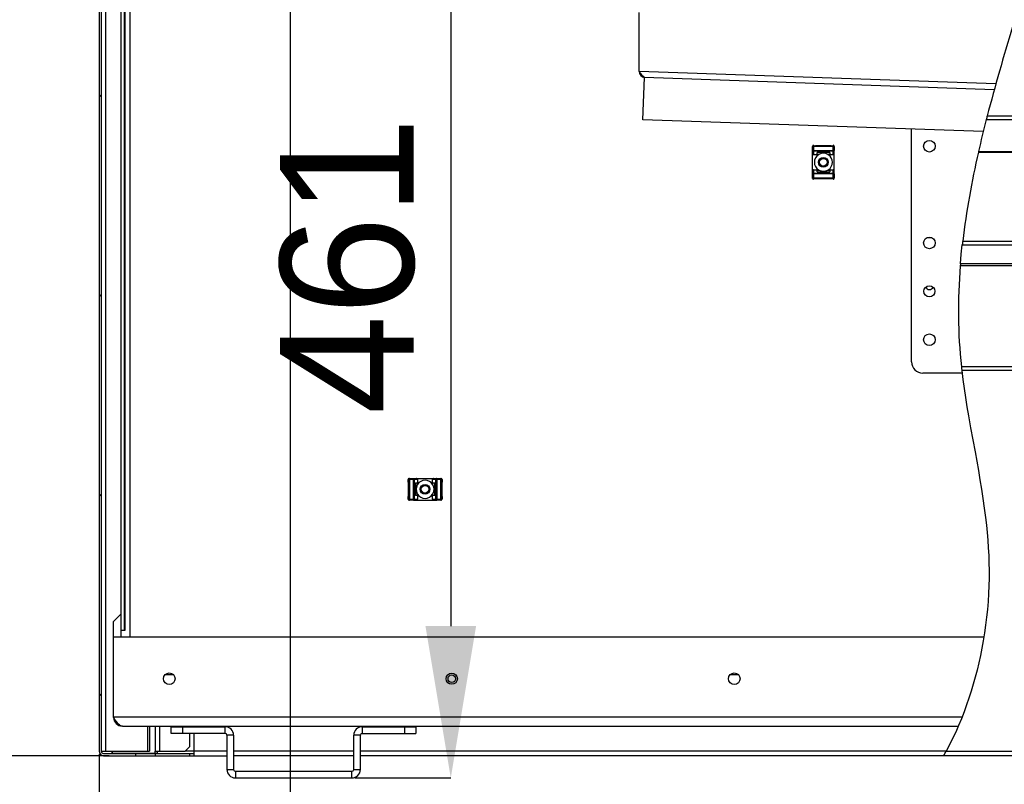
# Model space of a CAD drawing. Header units: millimetres. Extents: x 0 to 39025, y 0 to 11880.
# Tile 13 of 40: x 22340 to 22783, y 3747 to 4091. Entities that reach past the tile are written whole.
import ezdxf

# ---------------------------------------------------------------- set-up
doc = ezdxf.new("R2010")
doc.units = ezdxf.units.MM
doc.header["$PDSIZE"] = -1
doc.layers.add('DIMENZIJE', color=4, linetype='Continuous')
doc.styles.add('SLDTEXTSTYLE6', font='txt')
doc.dimstyles.new('SLDDIMSTYLE0', dxfattribs={"dimtxt": 3, "dimasz": 3.414889, "dimexe": 0, "dimexo": 0.0625, "dimgap": 0.75, "dimtad": 1, "dimdec": 0, "dimlfac": 20, "dimrnd": 1e-09, "dimzin": 12, "dimdsep": 46, "dimtxsty": 'SLDTEXTSTYLE6', "dimsah": 1, "dimcen": 0.09, "dimadec": 0, "dimazin": 3, "dimtfac": 1, "dimtdec": 0, "dimtofl": 0, "dimtmove": 0, "dimatfit": 3, "dimfxl": 1, "dimfrac": 2, "dimtolj": 1, "dimtzin": 12, "dimarcsym": 0})
doc.dimstyles.new('SLDDIMSTYLE1', dxfattribs={"dimtxt": 3, "dimasz": 3.414889, "dimexe": 0, "dimexo": 0.0625, "dimgap": 0.75, "dimtad": 1, "dimdec": 0, "dimlfac": 20, "dimrnd": 1e-09, "dimzin": 12, "dimdsep": 46, "dimtxsty": 'SLDTEXTSTYLE6', "dimsah": 1, "dimcen": 0.09, "dimadec": 0, "dimazin": 3, "dimtfac": 1, "dimtdec": 0, "dimtmove": 0, "dimatfit": 0, "dimfxl": 1, "dimfrac": 2, "dimtolj": 1, "dimtzin": 12, "dimarcsym": 0})

# ---------------------------------------------------------------- blocks, each defined once
blk = doc.blocks.new('*D55')
at = {"layer": 'Defpoints', "color": 0, "transparency": 16777216}
for p in [(22484.02, 4210.98), (22489.32, 3750.2), (22533.78, 3750.2)]:
    blk.add_point(p, dxfattribs=at)
at = {"layer": 'DIMENZIJE', "color": 0, "lineweight": -2, "transparency": 16777216}
for p, q in [((22485.27, 4210.98), (22533.78, 4210.98)), ((22533.78, 4142.69), (22533.78, 3818.5)), ((22490.57, 3750.2), (22533.78, 3750.2))]:
    blk.add_line(p, q, dxfattribs=at)
at = {"layer": 'DIMENZIJE', "color": 0, "transparency": 16777216}
for points in [[(22522.39, 4142.69), (22545.16, 4142.69), (22533.78, 4210.98)], [(22522.39, 3818.5), (22545.16, 3818.5), (22533.78, 3750.2)]]:
    blk.add_solid(points, dxfattribs=at)
at = {"layer": 'DIMENZIJE', "color": 0, "transparency": 16777216, "insert": (22457.06, 3980.59), "char_height": 60, "attachment_point": 2, "rotation": 90, "style": 'SLDTEXTSTYLE6'}
blk.add_mtext('\\A1;461', dxfattribs=at)
blk = doc.blocks.new('*D52')
at = {"layer": 'Defpoints', "color": 0, "transparency": 16777216}
for p in [(22461.62, 4192.72), (22375.62, 3762.2), (22375.62, 3586.3)]:
    blk.add_point(p, dxfattribs=at)
at = {"layer": 'DIMENZIJE', "color": 0, "lineweight": -2, "transparency": 16777216}
for p, q in [((22461.62, 4191.47), (22461.62, 3586.3)), ((22375.62, 3760.95), (22375.62, 3586.3)), ((22307.32, 3586.3), (22239.02, 3586.3)), ((22375.62, 3586.3), (22461.62, 3586.3)), ((22529.91, 3586.3), (22774.06, 3586.3))]:
    blk.add_line(p, q, dxfattribs=at)
at = {"layer": 'DIMENZIJE', "color": 0, "transparency": 16777216}
for points in [[(22307.32, 3597.68), (22307.32, 3574.91), (22375.62, 3586.3)], [(22529.91, 3597.68), (22529.91, 3574.91), (22461.62, 3586.3)]]:
    blk.add_solid(points, dxfattribs=at)
at = {"layer": 'DIMENZIJE', "color": 0, "transparency": 16777216, "insert": (22706.99, 3663.01), "char_height": 60, "attachment_point": 2, "style": 'SLDTEXTSTYLE6'}
blk.add_mtext('\\A1;86', dxfattribs=at)
blk = doc.blocks.new('*D53')
at = {"layer": 'Defpoints', "color": 0, "transparency": 16777216}
for p in [(22055.57, 5335.98), (22376.62, 5335.98), (22381.47, 3760.2)]:
    blk.add_point(p, dxfattribs=at)
at = {"layer": 'DIMENZIJE', "color": 0, "lineweight": -2, "transparency": 16777216}
for p, q in [((22375.37, 5335.98), (22055.57, 5335.98)), ((22055.57, 3828.5), (22055.57, 5267.68)), ((22380.22, 3760.2), (22055.57, 3760.2))]:
    blk.add_line(p, q, dxfattribs=at)
at = {"layer": 'DIMENZIJE', "color": 0, "transparency": 16777216}
for points in [[(22044.18, 5267.68), (22066.95, 5267.68), (22055.57, 5335.98)], [(22044.18, 3828.5), (22066.95, 3828.5), (22055.57, 3760.2)]]:
    blk.add_solid(points, dxfattribs=at)
at = {"layer": 'DIMENZIJE', "color": 0, "transparency": 16777216, "insert": (21978.85, 4548.09), "char_height": 60, "attachment_point": 2, "rotation": 90, "style": 'SLDTEXTSTYLE6'}
blk.add_mtext('\\A1;1576', dxfattribs=at)

msp = doc.modelspace()

# ---------------------------------------------------------------- hatches: boundary and pattern name
at = {"linetype": 'Continuous', "lineweight": 18}
h = msp.add_hatch(dxfattribs=at)
h.set_pattern_fill('ANSI31', scale=20, style=0)
h.set_pattern_definition([(45, (20986.55, 3206.1), (-44.9013, 44.9013), [])])
edge = h.paths.add_edge_path(flags=0)
edge.add_spline(control_points=[(22376.62, 4439.36), (22376.28, 4439.31), (22375.95, 4439.25), (22375.62, 4439.19)], knot_values=[0.926067, 0.926067, 0.926067, 0.926067, 0.926464, 0.926464, 0.926464, 0.926464], weights=[1, 1, 1, 1], degree=3, periodic=0)
edge.add_line((22375.62, 4439.19), (22375.62, 3762.2))
edge.add_arc((22377.62, 3762.2), 2, 180, 270)
edge.add_line((22377.62, 3760.2), (22392.12, 3760.2))
edge.add_line((22392.12, 3760.2), (22392.12, 3761.2))
edge.add_line((22392.12, 3761.2), (22377.62, 3761.2))
edge.add_arc((22377.62, 3762.2), 1, 180, 270, ccw=False)
edge.add_line((22376.62, 3762.2), (22376.62, 4439.36))

# ---------------------------------------------------------------- linework, layer by layer
at = {"color": 7, "linetype": 'Continuous', "lineweight": 25}
for p, q in [((22375.62, 5324.2), (22375.62, 3762.2)), ((22385.42, 4440.73), (22385.42, 3813.5)), ((22386.92, 4440.94), (22386.92, 3816.5)), ((22387.22, 4440.98), (22387.22, 3816.5)), ((22376.62, 4439.36), (22376.62, 3762.2)), ((22618.52, 4068.08), (22618.52, 4094.5)), ((22618.53, 4067.99), (22618.53, 4068.08)), ((22618.53, 4067.99), (22618.58, 4067.99)), ((22620.16, 4046.23), (22620.83, 4065.22)), ((22778.15, 4059.73), (22620.83, 4065.22)), ((22774.97, 4047.92), (23943.54, 4047.92)), ((22773.2, 4040.89), (22620.16, 4046.23)), ((22774.55, 4046.28), (23943.54, 4046.28)), ((22740.99, 3937.3), (22740.99, 4042.01)), ((22696.49, 4032.35), (22696.49, 4034.17)), ((22696.87, 4034.17), (22696.49, 4034.17)), ((22696.49, 4034.17), (22696.49, 4034.17)), ((22696.5, 4034.41), (22696.5, 4034.23)), ((22696.87, 4034.72), (22696.87, 4034.55)), ((22696.87, 4034.55), (22705.76, 4034.55)), ((22696.87, 4034.55), (22696.87, 4034.55)), ((22696.87, 4034.17), (22696.87, 4032.35)), ((22705.76, 4034.17), (22696.87, 4034.17)), ((22698.14, 4034.57), (22698.14, 4034.72)), ((22698.14, 4034.57), (22704.49, 4034.57)), ((22704.49, 4034.72), (22704.49, 4034.57)), ((22705.76, 4034.55), (22705.76, 4034.55)), ((22705.76, 4032.35), (22705.76, 4034.17)), ((22706.14, 4034.17), (22705.76, 4034.17)), ((22706.14, 4034.17), (22706.14, 4034.34)), ((22706.14, 4034.17), (22706.14, 4032.35)), ((22706.14, 4034.17), (22706.14, 4034.17)), ((22696.87, 4032.35), (22696.49, 4032.35)), ((22696.49, 4032.29), (22696.49, 4032.35)), ((22696.49, 4030.93), (22696.49, 4032.29)), ((22696.49, 4023.27), (22696.49, 4030.93)), ((22696.87, 4032.35), (22705.76, 4032.35)), ((22696.87, 4032.01), (22696.87, 4032.35)), ((22705.76, 4032.01), (22696.87, 4032.01)), ((22696.87, 4031.95), (22696.87, 4032.01)), ((22696.87, 4031.95), (22696.87, 4030.51)), ((22699.1, 4030.51), (22696.87, 4030.51)), ((22704.17, 4031.44), (22698.46, 4031.44)), ((22698.46, 4030.63), (22698.46, 4031.44)), ((22699.3, 4030.63), (22698.46, 4030.63)), ((22704.17, 4030.63), (22703.33, 4030.63)), ((22705.76, 4030.51), (22703.53, 4030.51)), ((22704.17, 4031.44), (22704.17, 4030.63)), ((22705.76, 4032.01), (22705.76, 4032.35)), ((22706.14, 4032.35), (22705.76, 4032.35)), ((22705.76, 4031.95), (22705.76, 4032.01)), ((22705.76, 4030.51), (22705.76, 4031.95)), ((22706.14, 4032.29), (22706.14, 4032.35)), ((22706.14, 4030.93), (22706.14, 4032.29)), ((22706.14, 4023.27), (22706.14, 4030.93)), ((22771.07, 4031.94), (22771.01, 4031.65)), ((22771.01, 4031.65), (23920.12, 4031.65)), ((22771.07, 4031.94), (23920.12, 4031.94)), ((22696.49, 4021.91), (22696.49, 4023.27)), ((22696.49, 4021.91), (22696.49, 4021.86)), ((22696.87, 4021.86), (22696.49, 4021.86)), ((22696.49, 4020.04), (22696.49, 4021.86)), ((22696.87, 4020.04), (22696.49, 4020.04)), ((22696.49, 4019.86), (22696.49, 4020.04)), ((22696.49, 4020.04), (22696.49, 4020.04)), ((22696.5, 4019.97), (22696.5, 4019.8)), ((22696.87, 4023.7), (22696.87, 4022.26)), ((22696.87, 4023.7), (22699.1, 4023.7)), ((22696.87, 4022.26), (22696.87, 4022.2)), ((22696.87, 4021.86), (22696.87, 4022.2)), ((22696.87, 4022.2), (22705.76, 4022.2)), ((22705.76, 4021.86), (22696.87, 4021.86)), ((22696.87, 4021.86), (22696.87, 4020.04)), ((22696.87, 4020.04), (22705.76, 4020.04)), ((22698.46, 4023.58), (22699.3, 4023.58)), ((22698.46, 4022.77), (22698.46, 4023.58)), ((22698.46, 4022.77), (22704.17, 4022.77)), ((22703.33, 4023.58), (22704.17, 4023.58)), ((22703.53, 4023.7), (22705.76, 4023.7)), ((22704.17, 4023.58), (22704.17, 4022.77)), ((22705.76, 4022.26), (22705.76, 4023.7)), ((22705.76, 4022.26), (22705.76, 4022.2)), ((22705.76, 4021.86), (22705.76, 4022.2)), ((22705.76, 4020.04), (22705.76, 4021.86)), ((22706.14, 4021.86), (22705.76, 4021.86)), ((22706.14, 4020.04), (22705.76, 4020.04)), ((22706.14, 4021.91), (22706.14, 4023.27)), ((22706.14, 4021.91), (22706.14, 4021.86)), ((22706.14, 4021.86), (22706.14, 4020.04)), ((22706.14, 4019.86), (22706.14, 4020.04)), ((22706.14, 4020.04), (22706.14, 4020.04)), ((22705.76, 4019.66), (22696.87, 4019.66)), ((22696.87, 4019.66), (22696.87, 4019.66)), ((22704.49, 4019.63), (22698.14, 4019.63)), ((22698.14, 4019.48), (22698.14, 4019.63)), ((22704.49, 4019.63), (22704.49, 4019.48)), ((22705.76, 4019.66), (22705.76, 4019.66)), ((22763.78, 3990), (23943.54, 3990)), ((22763.97, 3991.64), (23943.54, 3991.64)), ((23922.38, 3980.55), (22762.88, 3980.55)), ((23922.38, 3981.37), (22762.94, 3981.37)), ((22763.68, 3932.3), (22745.99, 3932.3)), ((23943.5, 3935.05), (22763.36, 3935.05)), ((23944.09, 3933.41), (22763.55, 3933.41)), ((22514.6, 3883.18), (22514.6, 3884.45)), ((22514.77, 3884.45), (22514.6, 3884.45)), ((22514.6, 3883.18), (22514.74, 3883.18)), ((22514.74, 3876.83), (22514.74, 3883.18)), ((22514.77, 3875.56), (22514.77, 3884.45)), ((22514.77, 3884.45), (22514.77, 3884.45)), ((22515.08, 3884.82), (22514.91, 3884.82)), ((22514.98, 3884.83), (22515.15, 3884.83)), ((22515.15, 3884.45), (22515.15, 3884.83)), ((22515.15, 3884.83), (22516.97, 3884.83)), ((22515.15, 3884.83), (22515.15, 3884.83)), ((22515.15, 3884.45), (22515.15, 3875.56)), ((22516.97, 3884.45), (22515.15, 3884.45)), ((22516.97, 3884.45), (22516.97, 3884.83)), ((22517.03, 3884.83), (22516.97, 3884.83)), ((22516.97, 3875.56), (22516.97, 3884.45)), ((22516.97, 3884.45), (22517.31, 3884.45)), ((22517.03, 3884.83), (22518.39, 3884.83)), ((22517.31, 3884.45), (22517.31, 3875.56)), ((22517.37, 3884.45), (22517.31, 3884.45)), ((22518.81, 3884.45), (22517.37, 3884.45)), ((22517.88, 3882.86), (22518.69, 3882.86)), ((22517.88, 3882.86), (22517.88, 3877.15)), ((22518.39, 3884.83), (22526.04, 3884.83)), ((22518.69, 3882.86), (22518.69, 3882.02)), ((22518.81, 3884.45), (22518.81, 3882.22)), ((22525.62, 3882.22), (22525.62, 3884.45)), ((22527.06, 3884.45), (22525.62, 3884.45)), ((22525.74, 3882.86), (22526.55, 3882.86)), ((22525.74, 3882.02), (22525.74, 3882.86)), ((22526.04, 3884.83), (22527.4, 3884.83)), ((22526.55, 3877.15), (22526.55, 3882.86)), ((22527.06, 3884.45), (22527.12, 3884.45)), ((22527.12, 3875.56), (22527.12, 3884.45)), ((22527.12, 3884.45), (22527.46, 3884.45)), ((22527.4, 3884.83), (22527.46, 3884.83)), ((22527.46, 3884.45), (22527.46, 3884.83)), ((22527.46, 3884.83), (22529.28, 3884.83)), ((22527.46, 3884.45), (22527.46, 3875.56)), ((22529.28, 3884.45), (22527.46, 3884.45)), ((22529.28, 3884.45), (22529.28, 3884.83)), ((22529.28, 3884.83), (22529.28, 3884.83)), ((22529.28, 3875.56), (22529.28, 3884.45)), ((22529.52, 3884.82), (22529.35, 3884.82)), ((22529.66, 3884.45), (22529.66, 3875.56)), ((22529.84, 3884.45), (22529.66, 3884.45)), ((22529.66, 3884.45), (22529.66, 3884.45)), ((22529.69, 3883.18), (22529.84, 3883.18)), ((22529.69, 3883.18), (22529.69, 3876.83)), ((22529.84, 3884.45), (22529.84, 3883.18)), ((22514.6, 3875.56), (22514.6, 3876.83)), ((22514.74, 3876.83), (22514.6, 3876.83)), ((22514.6, 3875.56), (22514.77, 3875.56)), ((22514.77, 3875.56), (22514.77, 3875.56)), ((22514.98, 3875.18), (22515.15, 3875.18)), ((22515.15, 3875.56), (22516.97, 3875.56)), ((22515.15, 3875.18), (22515.15, 3875.56)), ((22516.97, 3875.18), (22515.15, 3875.18)), ((22515.15, 3875.18), (22515.15, 3875.18)), ((22516.97, 3875.18), (22516.97, 3875.56)), ((22516.97, 3875.56), (22517.31, 3875.56)), ((22517.03, 3875.18), (22516.97, 3875.18)), ((22517.03, 3875.18), (22518.39, 3875.18)), ((22517.37, 3875.56), (22517.31, 3875.56)), ((22517.37, 3875.56), (22518.81, 3875.56)), ((22518.69, 3877.15), (22517.88, 3877.15)), ((22518.39, 3875.18), (22526.04, 3875.18)), ((22518.69, 3877.98), (22518.69, 3877.15)), ((22518.81, 3877.78), (22518.81, 3875.56)), ((22525.62, 3875.56), (22525.62, 3877.78)), ((22525.62, 3875.56), (22527.06, 3875.56)), ((22525.74, 3877.15), (22525.74, 3877.98)), ((22526.55, 3877.15), (22525.74, 3877.15)), ((22526.04, 3875.18), (22527.4, 3875.18)), ((22527.06, 3875.56), (22527.12, 3875.56)), ((22527.12, 3875.56), (22527.46, 3875.56)), ((22527.4, 3875.18), (22527.46, 3875.18)), ((22527.46, 3875.56), (22529.28, 3875.56)), ((22527.46, 3875.18), (22527.46, 3875.56)), ((22529.28, 3875.18), (22527.46, 3875.18)), ((22529.28, 3875.18), (22529.28, 3875.56)), ((22529.28, 3875.18), (22529.45, 3875.18)), ((22529.28, 3875.18), (22529.28, 3875.18)), ((22529.84, 3875.56), (22529.66, 3875.56)), ((22529.66, 3875.56), (22529.66, 3875.56)), ((22529.84, 3876.83), (22529.69, 3876.83)), ((22529.84, 3876.83), (22529.84, 3875.56)), ((22385.42, 3823.8), (22382.12, 3820.5)), ((22382.12, 3777.5), (22382.12, 3820.5)), ((22387.27, 3816.5), (22385.42, 3816.5)), ((22773.47, 3813.5), (22382.12, 3813.5)), ((22409.18, 3796.5), (22405.25, 3796.5)), ((22663.22, 3796.5), (22659.29, 3796.5)), ((22386.12, 3773.5), (22761.97, 3773.5)), ((22397.35, 3773.5), (22397.35, 3762.2)), ((22398.3, 3773.5), (22398.3, 3762.2)), ((22408.12, 3770.2), (22408.12, 3773.2)), ((22408.12, 3773.2), (22432.32, 3773.2)), ((22413.12, 3773.2), (22413.12, 3770.2)), ((22416.36, 3773.5), (22416.36, 3773.2)), ((22418.36, 3773.5), (22418.36, 3773.2)), ((22432.32, 3770.2), (22432.32, 3773.2)), ((22493.92, 3773.2), (22493.92, 3770.2)), ((22493.92, 3773.2), (22518.12, 3773.2)), ((22513.12, 3770.2), (22513.12, 3773.2)), ((22518.12, 3773.2), (22518.12, 3770.2)), ((22432.32, 3770.2), (22408.12, 3770.2)), ((22416.36, 3770.2), (22416.36, 3764.2)), ((22418.36, 3760.2), (22418.36, 3770.2)), ((22436.12, 3769.4), (22433.12, 3769.4)), ((22433.12, 3769.4), (22433.12, 3754)), ((22436.12, 3769.4), (22436.12, 3754)), ((22493.12, 3769.4), (22490.12, 3769.4)), ((22490.12, 3754), (22490.12, 3769.4)), ((22493.12, 3754), (22493.12, 3769.4)), ((22493.92, 3770.2), (22518.12, 3770.2)), ((22414.36, 3762.2), (22416.36, 3764.2)), ((22376.62, 3762.2), (22398.3, 3762.2)), ((22377.62, 3761.2), (22418.36, 3761.2)), ((22377.62, 3760.2), (22433.12, 3760.2)), ((22381.37, 3762.2), (22381.37, 3761.45)), ((22381.47, 3761.3), (22401.86, 3761.3)), ((22383.37, 3761.3), (22383.37, 3761.2)), ((22392.12, 3760.2), (22392.12, 3761.2)), ((22400.91, 3762.2), (22414.36, 3762.2)), ((22400.91, 3761.3), (22400.91, 3762.2)), ((22401.04, 3760.2), (22401.04, 3761.2)), ((22401.86, 3761.3), (22401.86, 3762.2)), ((22416.36, 3761.2), (22416.36, 3760.2)), ((22490.12, 3760.2), (22436.12, 3760.2)), ((23948.62, 3760.2), (22493.12, 3760.2)), ((22756.54, 3762.2), (23942.36, 3762.2)), ((22433.12, 3754), (22436.12, 3754)), ((22436.92, 3753.2), (22436.92, 3750.2)), ((22436.92, 3753.2), (22489.32, 3753.2)), ((22436.92, 3750.2), (22489.32, 3750.2)), ((22489.32, 3750.2), (22489.32, 3753.2)), ((22490.12, 3754), (22493.12, 3754))]:
    msp.add_line(p, q, dxfattribs=at)
at = {"color": 8, "linetype": 'Continuous', "lineweight": 25}
for p, q in [((22378.57, 4439.68), (22378.57, 3762.2)), ((22389.52, 4358.85), (22389.52, 3813.5)), ((22618.52, 4068.08), (22778.92, 4062.48)), ((22705.76, 4034.72), (22705.76, 4034.55)), ((22696.87, 4019.66), (22696.87, 4019.48)), ((22705.76, 4019.48), (22705.76, 4019.66)), ((22763.62, 3777.5), (22382.12, 3777.5)), ((22400.91, 3773.5), (22400.91, 3762.2)), ((22402.81, 3773.5), (22402.81, 3762.2)), ((22381.47, 3762.2), (22381.47, 3761.3)), ((22433.12, 3762.2), (22414.36, 3762.2)), ((22490.12, 3762.2), (22436.12, 3762.2)), ((22756.54, 3762.2), (22493.12, 3762.2))]:
    msp.add_line(p, q, dxfattribs=at)
at = {"color": 7, "linetype": 'Continuous', "lineweight": 25, "flags": 128}
for points in [[(22696.87, 4034.17), (22696.87, 4034.31), (22696.87, 4034.43), (22696.87, 4034.51), (22696.87, 4034.55)], [(22705.76, 4034.17), (22705.76, 4034.31), (22705.76, 4034.43), (22705.76, 4034.51), (22705.76, 4034.55)], [(22699.3, 4030.63), (22699.18, 4030.56), (22699.1, 4030.51)], [(22703.53, 4030.51), (22703.42, 4030.58), (22703.33, 4030.63)], [(22696.87, 4019.66), (22696.87, 4019.69), (22696.87, 4019.77), (22696.87, 4019.9), (22696.87, 4020.04)], [(22699.1, 4023.7), (22699.21, 4023.63), (22699.3, 4023.58)], [(22703.33, 4023.58), (22703.45, 4023.64), (22703.53, 4023.7)], [(22705.76, 4019.66), (22705.76, 4019.69), (22705.76, 4019.77), (22705.76, 4019.9), (22705.76, 4020.04)], [(22762.94, 3981.37), (22763.34, 3985.77), (22763.78, 3990)], [(22763.55, 3933.41), (22764.04, 3929.36), (22764.6, 3925.3), (22765.22, 3921.24), (22765.88, 3917.16), (22766.58, 3913.07), (22767.53, 3907.69), (22768.52, 3902.3), (22769.51, 3896.87), (22770.27, 3892.7), (22771.01, 3888.52), (22771.73, 3884.31), (22772.42, 3880.09), (22773.07, 3875.84), (22773.68, 3871.58), (22774.23, 3867.29), (22774.61, 3863.92), (22774.95, 3860.53), (22775.24, 3857.12), (22775.48, 3853.7), (22775.66, 3850.26), (22775.78, 3846.87), (22775.84, 3843.47), (22775.83, 3840.04), (22775.75, 3836.6), (22775.6, 3833.08), (22775.37, 3829.55), (22775.08, 3826.01), (22774.72, 3822.46), (22774.28, 3818.92), (22773.77, 3815.38), (22773.2, 3811.85), (22772.6, 3808.55), (22771.93, 3805.25), (22771.21, 3801.97), (22770.42, 3798.71), (22769.58, 3795.47), (22768.69, 3792.31), (22767.75, 3789.18), (22766.75, 3786.07), (22765.69, 3783), (22764.56, 3779.9), (22763.36, 3776.84), (22762.11, 3773.82), (22760.8, 3770.84), (22759.44, 3767.91), (22758.01, 3765.03), (22756.54, 3762.2)], [(22514.77, 3884.45), (22514.8, 3884.45), (22514.89, 3884.45), (22515.01, 3884.45), (22515.15, 3884.45)], [(22529.28, 3884.45), (22529.42, 3884.45), (22529.54, 3884.45), (22529.63, 3884.45), (22529.66, 3884.45)], [(22518.81, 3882.22), (22518.74, 3882.11), (22518.69, 3882.02)], [(22525.74, 3882.02), (22525.67, 3882.14), (22525.62, 3882.22)], [(22514.77, 3875.56), (22514.8, 3875.56), (22514.89, 3875.56), (22515.01, 3875.56), (22515.15, 3875.56)], [(22518.69, 3877.98), (22518.76, 3877.87), (22518.81, 3877.78)], [(22525.62, 3877.78), (22525.69, 3877.89), (22525.74, 3877.98)], [(22529.28, 3875.56), (22529.42, 3875.56), (22529.54, 3875.56), (22529.63, 3875.56), (22529.66, 3875.56)], [(22386.12, 3773.5), (22385.78, 3773.54), (22385.44, 3773.65), (22385.1, 3773.82), (22384.76, 3774.06), (22384.42, 3774.36), (22384.08, 3774.72), (22383.74, 3775.12), (22383.4, 3775.58), (22383.06, 3776.06), (22382.74, 3776.53), (22382.43, 3777.01), (22382.12, 3777.5)]]:
    msp.add_lwpolyline(points, dxfattribs=at)
at = {"color": 7, "linetype": 'Continuous', "lineweight": 25}
for centre, radius in [((22748.99, 4034.3), 2.6), ((22701.32, 4027.1), 2.2), ((22701.32, 4027.1), 1.7), ((22748.99, 3990.8), 2.6), ((22748.99, 3969.05), 2.5), ((22748.99, 3947.3), 2.6), ((22522.22, 3880), 2.2), ((22522.22, 3880), 1.7), ((22407.22, 3794.8), 2.6), ((22534.23, 3794.8), 2.5), ((22534.23, 3794.8), 1.7), ((22661.25, 3794.8), 2.6)]:
    msp.add_circle(centre, radius, dxfattribs=at)
for centre, radius, start, end in [((23709.13, 3802.3), 965.91, 162.79928, 165.26841), ((22624.1, 4070.42), 6.04, 202.7262, 239.4592), ((22621.32, 4067.98), 2.79, 179.9118, 262.0035), ((23385.83, 3889.67), 631.02, 165.47682, 165.63016), ((23273.59, 3917.66), 515.34, 165.5472, 167.1874), ((22696.87, 4034.17), 0.381, 89.991, 179.9893), ((22696.86, 4034.37), 0.357, 88.1685, 173.2669), ((22705.76, 4034.34), 0.381, 359.9908, 89.9895), ((22705.76, 4034.17), 0.381, 0.009, 90.0107), ((22696.85, 4032.37), 0.362, 182.9446, 273.1574), ((22696.89, 4030.91), 0.401, 176.5987, 267.2992), ((22701.32, 4027.1), 4.06, 123.1057, 236.8943), ((22701.32, 4027.1), 4.06, 60.2058, 119.7942), ((22701.32, 4027.1), 4.06, 303.1057, 56.8943), ((22705.78, 4032.37), 0.365, 267.3784, 356.5196), ((22705.74, 4030.91), 0.401, 272.7011, 3.401), ((23141.87, 3945.76), 380.67, 166.9604, 173.0788), ((22696.89, 4023.3), 0.401, 92.7011, 183.401), ((22696.85, 4021.84), 0.365, 87.3784, 176.5196), ((22696.87, 4020.04), 0.381, 180.009, 270.0107), ((22701.32, 4027.1), 4.06, 240.2058, 299.7942), ((22705.73, 4023.28), 0.416, 358.7068, 85.1912), ((22705.78, 4021.84), 0.362, 2.9446, 93.1574), ((22705.76, 4020.04), 0.381, 269.9911, 359.9893), ((22696.86, 4019.84), 0.36, 187.2578, 271.946), ((22705.76, 4019.86), 0.381, 270.0088, 0.0108), ((22748.99, 3995.8), 2.6, 254.0576, 285.9424), ((23068.09, 3956.01), 306.2, 173.3185, 173.6268), ((23006.65, 3960.4), 244.61, 175.2761, 185.9503), ((23043.94, 3958.38), 281.94, 175.323, 175.49), ((22748.99, 3971.55), 1.7, 199.8769, 340.1231), ((22745.99, 3937.3), 5, 180, 270), ((22992.64, 3959.67), 230.59, 186.1294, 186.539), ((22514.95, 3884.46), 0.36, 97.2578, 181.946), ((22515.15, 3884.45), 0.381, 90.009, 180.0107), ((22516.95, 3884.46), 0.365, 357.3784, 86.5196), ((22518.41, 3884.43), 0.401, 2.7011, 93.401), ((22522.22, 3880), 4.06, 33.1057, 146.8943), ((22526.02, 3884.43), 0.401, 86.5987, 177.2992), ((22527.48, 3884.47), 0.362, 92.9446, 183.1574), ((22529.28, 3884.45), 0.381, 359.991, 89.9893), ((22529.48, 3884.46), 0.357, 358.1685, 83.2669), ((22522.22, 3880), 4.06, 150.2058, 209.7942), ((22522.22, 3880), 4.06, 330.2058, 29.7942), ((22514.98, 3875.56), 0.381, 180.0088, 270.0108), ((22515.15, 3875.56), 0.381, 179.9911, 269.9893), ((22516.95, 3875.54), 0.362, 272.9446, 3.1574), ((22518.4, 3875.59), 0.416, 268.7068, 355.1912), ((22522.22, 3880), 4.06, 213.1057, 326.8943), ((22526.02, 3875.58), 0.401, 182.7011, 273.401), ((22527.48, 3875.54), 0.365, 177.3784, 266.5196), ((22529.28, 3875.56), 0.381, 270.009, 0.0107), ((22529.45, 3875.56), 0.381, 269.9908, 359.9895), ((22386.12, 3777.5), 4, 180, 270), ((22432.32, 3769.4), 3.8, 0, 90), ((22493.92, 3769.4), 3.8, 90, 180), ((22432.32, 3769.4), 0.8, 0, 90), ((22493.92, 3769.4), 0.8, 90, 180), ((22377.62, 3762.2), 2, 180, 270), ((22377.62, 3762.2), 1, 180, 270), ((22381.55, 3761.46), 0.179, 182.6332, 241.9532), ((22640.56, 3824.59), 131.69, 330.731, 331.7237), ((22436.92, 3754), 3.8, 180, 270), ((22436.92, 3754), 0.8, 180, 270), ((22489.32, 3754), 3.8, 270, 0), ((22489.32, 3754), 0.8, 270, 0)]:
    msp.add_arc(centre, radius, start, end, dxfattribs=at)

# ---------------------------------------------------------------- dimensions: what is measured, and where the dimension line sits
at = {"layer": 'DIMENZIJE'}
for base, p1, p2, picture, middle in [((22055.57, 5335.98), (22381.47, 3760.2), (22376.62, 5335.98), '*D53', (22055.57, 4548.09)), ((22533.78, 3750.2), (22484.02, 4210.98), (22489.32, 3750.2), '*D55', (22533.78, 3980.59))]:
    dim = msp.add_linear_dim(base=base, p1=p1, p2=p2, angle=90, dimstyle='SLDDIMSTYLE0', override={"dimscale": 20, "dimlfac": 1}, dxfattribs=at)
    dim.commit()
    dim.dimension.update_dxf_attribs({"geometry": picture, "text_midpoint": middle, "dimtype": 160})
dim = msp.add_linear_dim(base=(22375.62, 3586.3), p1=(22461.62, 4192.72), p2=(22375.62, 3762.2), dimstyle='SLDDIMSTYLE1', override={"dimscale": 20, "dimlfac": 1}, dxfattribs=at)
dim.commit()
dim.dimension.update_dxf_attribs({"geometry": '*D52', "text_midpoint": (22706.99, 3586.3), "dimtype": 160})

doc.saveas('drawing.dxf')
